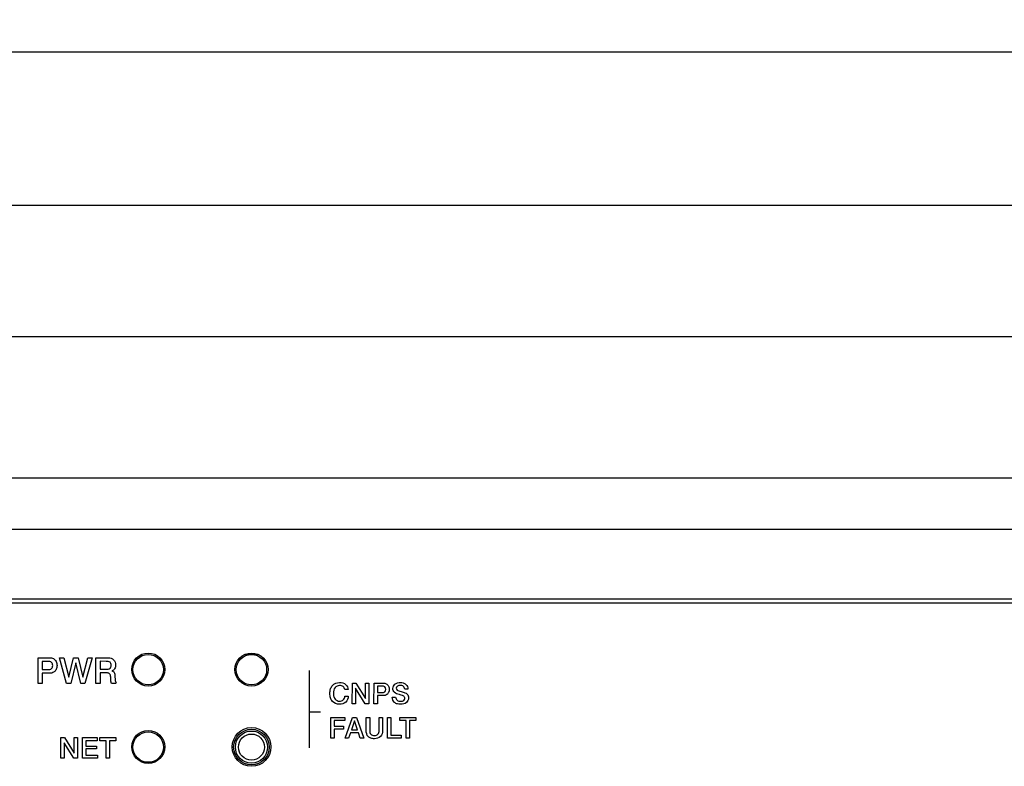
# Paper-space layout 'AV3_1' of a CAD drawing. Header units: inches. Extents: x 0 to 34, y -3.3 to 22.
# Tile 5 of 48: x 10 to 13.9, y 7.3 to 10.2. Entities that reach past the tile are written whole.
import ezdxf
from ezdxf.enums import TextEntityAlignment as Align

# ---------------------------------------------------------------- set-up
doc = ezdxf.new("R2010")
doc.units = ezdxf.units.IN
doc.header["$LTSCALE"] = 1.87
doc.header["$MEASUREMENT"] = 0
doc.layers.get('0').update_dxf_attribs({"linetype": 'CONTINUOUS'})
doc.layers.add('3_ALL_AXES', color=7, linetype='CONTINUOUS')
doc.layers.add('DIM', color=7, linetype='CONTINUOUS')
doc.dimstyles.new('DIMSTYLE_1', dxfattribs={"dimtxt": 0.125, "dimasz": 0.18, "dimexe": 0.125, "dimexo": 0.0625, "dimgap": 0.0625, "dimtad": 0, "dimtih": 1, "dimtoh": 1, "dimzin": 4, "dimdsep": 46, "dimtxsty": 'Standard', "dimblk": '_FILLED', "dimblk1": '_FILLED', "dimblk2": '_FILLED', "dimcen": 0.09, "dimadec": 0, "dimazin": 0, "dimtp": 0.01, "dimtm": 0.01, "dimtfac": 1, "dimtofl": 0, "dimtmove": 0, "dimatfit": 3, "dimldrblk": '_FILLED', "dimfxl": 0, "dimtolj": 1, "dimtzin": 4, "dimarcsym": 0})

# ---------------------------------------------------------------- blocks, each defined once
blk = doc.blocks.new('_FILLED')
at = {"color": 0, "linetype": 'ByBlock'}
blk.add_solid([(0, 0), (-1, 0.174), (-1, -0.174)], dxfattribs=at)
blk = doc.blocks.new('*D5')
at = {"layer": 'DIM', "color": 2, "linetype": 'Continuous'}
for p, q in [((6.9527, 8.3751), (6.9527, 10.2105)), ((25.9527, 8.3751), (25.9527, 10.2105)), ((6.9527, 10.0855), (14.5877, 10.0855)), ((25.9527, 10.0855), (15.5877, 10.0855))]:
    blk.add_line(p, q, dxfattribs=at)
at = {"layer": 'DIM', "color": 2, "linetype": 'Continuous', "xscale": 0.18, "yscale": 0.18, "zscale": 0.18, "rotation": 180}
blk.add_blockref('_FILLED', (6.9527, 10.0855), dxfattribs=at)
at = {"layer": 'DIM', "color": 2, "linetype": 'Continuous', "xscale": 0.18, "yscale": 0.18, "zscale": 0.18}
blk.add_blockref('_FILLED', (25.9527, 10.0855), dxfattribs=at)
at = {"layer": 'DIM', "color": 2, "linetype": 'Continuous'}
for s, width, p, p2 in [('19.00', 1.362964, (14.6502, 10.023), (15.2752, 10.023)), ('[', 1.498984, (14.6502, 9.8355), (14.7752, 9.8355)), ('482,6', 1.111027, (14.7752, 9.8355), (15.4002, 9.8355)), (']', 1.498984, (15.4002, 9.8355), (15.5252, 9.8355))]:
    blk.add_text(s, height=0.125, dxfattribs=dict(at, width=width)).set_placement(p, p2, align=Align.FIT)
blk = doc.blocks.new('*D6')
at = {"layer": 'DIM', "color": 2, "linetype": 'Continuous'}
for p, q in [((7.2991, 7.7808), (7.2991, 9.6175)), ((25.6062, 7.7808), (25.6062, 9.6175)), ((7.2991, 9.4925), (16.0777, 9.4925)), ((25.6062, 9.4925), (16.8277, 9.4925))]:
    blk.add_line(p, q, dxfattribs=at)
at = {"layer": 'DIM', "color": 2, "linetype": 'Continuous', "xscale": 0.18, "yscale": 0.18, "zscale": 0.18, "rotation": 180}
blk.add_blockref('_FILLED', (7.2991, 9.4925), dxfattribs=at)
at = {"layer": 'DIM', "color": 2, "linetype": 'Continuous', "xscale": 0.18, "yscale": 0.18, "zscale": 0.18}
blk.add_blockref('_FILLED', (25.6062, 9.4925), dxfattribs=at)
at = {"layer": 'DIM', "color": 2, "linetype": 'Continuous'}
for s, width, p, p2 in [('18.31', 1.363216, (16.1402, 9.43), (16.7652, 9.43)), ('[', 1.498984, (16.1402, 9.2425), (16.2652, 9.2425)), (']', 1.498984, (16.6402, 9.2425), (16.7652, 9.2425))]:
    blk.add_text(s, height=0.125, dxfattribs=dict(at, width=width)).set_placement(p, p2, align=Align.FIT)
blk.add_text('465', height=0.125, dxfattribs=at).set_placement((16.2652, 9.2425), (16.6402, 9.2425), align=Align.FIT)
blk = doc.blocks.new('*D7')
at = {"layer": 'DIM', "color": 2, "linetype": 'Continuous'}
for p, q in [((7.8127, 8.3973), (7.8127, 9.1084)), ((25.0927, 8.3973), (25.0927, 9.1084)), ((7.8127, 8.9834), (17.2286, 8.9834)), ((25.0927, 8.9834), (18.2286, 8.9834))]:
    blk.add_line(p, q, dxfattribs=at)
at = {"layer": 'DIM', "color": 2, "linetype": 'Continuous', "xscale": 0.18, "yscale": 0.18, "zscale": 0.18, "rotation": 180}
blk.add_blockref('_FILLED', (7.8127, 8.9834), dxfattribs=at)
at = {"layer": 'DIM', "color": 2, "linetype": 'Continuous', "xscale": 0.18, "yscale": 0.18, "zscale": 0.18}
blk.add_blockref('_FILLED', (25.0927, 8.9834), dxfattribs=at)
at = {"layer": 'DIM', "color": 2, "linetype": 'Continuous'}
for s, width, p, p2 in [('17.28', 1.249788, (17.2911, 8.9209), (17.9161, 8.9209)), ('[', 1.498984, (17.2911, 8.7334), (17.4161, 8.7334)), ('438,9', 1.111027, (17.4161, 8.7334), (18.0411, 8.7334)), (']', 1.498984, (18.0411, 8.7334), (18.1661, 8.7334))]:
    blk.add_text(s, height=0.125, dxfattribs=dict(at, width=width)).set_placement(p, p2, align=Align.FIT)

psp = doc.layouts.new('AV3_1')

# ---------------------------------------------------------------- linework, layer by layer
at = {"color": 7, "linetype": 'Continuous'}
for p, q in [((25.0927, 8.4348), (7.8127, 8.4348)), ((25.0927, 8.2348), (7.8127, 8.2348)), ((25.0927, 7.9658), (7.8127, 7.9658)), ((10.9654, 7.7513), (10.9139, 7.7513)), ((10.9234, 7.7547), (10.9234, 7.7513)), ((10.9554, 7.7513), (10.9554, 7.7548))]:
    psp.add_line(p, q, dxfattribs=at)
at = {"color": 3, "linetype": 'Continuous'}
psp.add_line((25.0777, 7.9498), (7.8277, 7.9498), dxfattribs=at)
at = {"color": 2, "linetype": 'Continuous'}
for p, q in [((10.1125, 7.6388), (10.1125, 7.7387)), ((10.1125, 7.7387), (10.1506, 7.7387)), ((10.1291, 7.7243), (10.1291, 7.6927)), ((10.1516, 7.7242), (10.1291, 7.7243)), ((10.2232, 7.6388), (10.1959, 7.7387)), ((10.1959, 7.7387), (10.2128, 7.7387)), ((10.2128, 7.7387), (10.2316, 7.6629)), ((10.2316, 7.6629), (10.2498, 7.7386)), ((10.2586, 7.7186), (10.2394, 7.6388)), ((10.2498, 7.7386), (10.2675, 7.7386)), ((10.2781, 7.6387), (10.2586, 7.7186)), ((10.2675, 7.7386), (10.286, 7.6631)), ((10.286, 7.6631), (10.3051, 7.7386)), ((10.3217, 7.7386), (10.2942, 7.6387)), ((10.3051, 7.7386), (10.3217, 7.7386)), ((10.3365, 7.6387), (10.3365, 7.7386)), ((10.3365, 7.7386), (10.3796, 7.7386)), ((10.3529, 7.7246), (10.3529, 7.6938)), ((10.3771, 7.7245), (10.3529, 7.7246)), ((10.3796, 7.7386), (10.3848, 7.7384)), ((10.1291, 7.6927), (10.1507, 7.6927)), ((10.1291, 7.6781), (10.1291, 7.6388)), ((10.1517, 7.6781), (10.1291, 7.6781)), ((10.3529, 7.6938), (10.3767, 7.6938)), ((10.353, 7.6798), (10.353, 7.6387)), ((10.3781, 7.6798), (10.353, 7.6798)), ((11.1632, 7.6894), (11.1631, 7.3894)), ((10.1291, 7.6388), (10.1125, 7.6388)), ((10.2394, 7.6388), (10.2232, 7.6388)), ((10.2942, 7.6387), (10.2781, 7.6387)), ((10.353, 7.6387), (10.3365, 7.6387)), ((10.3945, 7.6518), (10.394, 7.6638)), ((10.4156, 7.6387), (10.397, 7.6387)), ((10.4106, 7.6674), (10.4115, 7.6531)), ((11.3303, 7.5604), (11.3304, 7.6403)), ((11.3304, 7.6403), (11.3445, 7.6403)), ((11.3445, 7.6403), (11.3817, 7.5805)), ((11.3817, 7.5805), (11.3817, 7.6402)), ((11.3817, 7.6402), (11.3946, 7.6402)), ((11.3946, 7.6402), (11.3945, 7.5603)), ((11.4142, 7.5603), (11.4143, 7.6402)), ((11.4143, 7.6402), (11.4447, 7.6402)), ((11.3144, 7.6153), (11.3012, 7.6153)), ((11.3431, 7.6201), (11.3431, 7.5603)), ((11.3805, 7.5603), (11.3431, 7.6201)), ((11.4276, 7.6287), (11.4275, 7.6034)), ((11.4275, 7.6034), (11.4448, 7.6034)), ((11.4275, 7.5918), (11.4275, 7.5603)), ((11.4457, 7.5918), (11.4275, 7.5918)), ((11.4456, 7.6287), (11.4276, 7.6287)), ((11.5459, 7.6168), (11.5332, 7.6168)), ((11.3016, 7.589), (11.3147, 7.589)), ((11.3431, 7.5603), (11.3303, 7.5604)), ((11.3945, 7.5603), (11.3805, 7.5603)), ((11.4275, 7.5603), (11.4142, 7.5603)), ((11.4851, 7.5859), (11.498, 7.5859)), ((11.1639, 7.5286), (11.2064, 7.5286)), ((11.2468, 7.4271), (11.2469, 7.507)), ((11.2469, 7.507), (11.3014, 7.507)), ((11.2599, 7.4953), (11.2599, 7.4738)), ((11.3014, 7.4952), (11.2599, 7.4953)), ((11.3014, 7.507), (11.3014, 7.4952)), ((11.3022, 7.427), (11.3312, 7.5069)), ((11.3387, 7.4935), (11.3268, 7.4588)), ((11.3312, 7.5069), (11.3462, 7.5069)), ((11.3505, 7.4588), (11.3387, 7.4935)), ((11.3462, 7.5069), (11.3755, 7.427)), ((11.3841, 7.4565), (11.3841, 7.5069)), ((11.3841, 7.5069), (11.3975, 7.5069)), ((11.3975, 7.5069), (11.3975, 7.4572)), ((11.434, 7.4572), (11.4341, 7.5069)), ((11.4341, 7.5069), (11.4474, 7.5069)), ((11.4474, 7.5069), (11.4474, 7.4564)), ((11.4666, 7.427), (11.4666, 7.5069)), ((11.4666, 7.5069), (11.4799, 7.5069)), ((11.4799, 7.5069), (11.4799, 7.4391)), ((11.5144, 7.4951), (11.5144, 7.5069)), ((11.5144, 7.5069), (11.5769, 7.5068)), ((11.5391, 7.4951), (11.5144, 7.4951)), ((11.5391, 7.4269), (11.5391, 7.4951)), ((11.5523, 7.4951), (11.5523, 7.4269)), ((11.5769, 7.4951), (11.5523, 7.4951)), ((11.5769, 7.5068), (11.5769, 7.4951)), ((11.2599, 7.4738), (11.2963, 7.4738)), ((11.2599, 7.4623), (11.2599, 7.4271)), ((11.2963, 7.4623), (11.2599, 7.4623)), ((11.2963, 7.4738), (11.2963, 7.4623)), ((11.3231, 7.4477), (11.3161, 7.427)), ((11.3542, 7.4477), (11.3231, 7.4477)), ((11.3268, 7.4588), (11.3505, 7.4588)), ((11.3613, 7.427), (11.3542, 7.4477)), ((11.4799, 7.4391), (11.5193, 7.439)), ((10.2008, 7.3489), (10.2009, 7.4289)), ((10.2009, 7.4289), (10.215, 7.4289)), ((10.2136, 7.4087), (10.2136, 7.3489)), ((10.251, 7.3489), (10.2136, 7.4087)), ((10.215, 7.4289), (10.2522, 7.3691)), ((10.2522, 7.3691), (10.2522, 7.4288)), ((10.2522, 7.4288), (10.265, 7.4288)), ((10.265, 7.4288), (10.265, 7.3489)), ((10.2847, 7.3489), (10.2848, 7.4288)), ((10.2848, 7.4288), (10.342, 7.4288)), ((10.2978, 7.4171), (10.2978, 7.3962)), ((10.342, 7.4171), (10.2978, 7.4171)), ((10.342, 7.4288), (10.342, 7.4171)), ((10.3517, 7.4171), (10.3517, 7.4288)), ((10.3517, 7.4288), (10.4142, 7.4288)), ((10.3764, 7.4171), (10.3517, 7.4171)), ((10.3764, 7.3489), (10.3764, 7.4171)), ((10.3896, 7.4171), (10.3896, 7.3489)), ((10.4141, 7.417), (10.3896, 7.4171)), ((10.4142, 7.4288), (10.4141, 7.417)), ((11.2599, 7.4271), (11.2468, 7.4271)), ((11.3161, 7.427), (11.3022, 7.427)), ((11.3755, 7.427), (11.3613, 7.427)), ((11.5193, 7.4269), (11.4666, 7.427)), ((11.5193, 7.439), (11.5193, 7.4269)), ((11.5523, 7.4269), (11.5391, 7.4269)), ((10.2978, 7.3962), (10.3386, 7.3962)), ((10.2978, 7.385), (10.2978, 7.3609)), ((10.3386, 7.385), (10.2978, 7.385)), ((10.3386, 7.3962), (10.3386, 7.385)), ((10.2136, 7.3489), (10.2008, 7.3489)), ((10.265, 7.3489), (10.251, 7.3489)), ((10.3435, 7.3489), (10.2847, 7.3489)), ((10.2978, 7.3609), (10.3435, 7.3609)), ((10.3435, 7.3609), (10.3435, 7.3489)), ((10.3896, 7.3489), (10.3764, 7.3489))]:
    psp.add_line(p, q, dxfattribs=at)
at = {"color": 7, "linetype": 'Continuous'}
for centre, radius in [((10.5394, 7.6923), 0.059), ((10.9394, 7.6923), 0.059), ((10.5394, 7.3923), 0.059), ((10.9394, 7.3923), 0.0689)]:
    psp.add_circle(centre, radius, dxfattribs=at)
at = {"color": 9, "linetype": 'Continuous'}
for radius in [0.0623, 0.0505]:
    psp.add_circle((10.9394, 7.3923), radius, dxfattribs=at)
at = {"color": 2, "linetype": 'Continuous'}
for points, knots in [([(10.1506, 7.7387), (10.1551, 7.7387), (10.1626, 7.7388), (10.1744, 7.7348), (10.1844, 7.7245), (10.187, 7.7087), (10.1844, 7.6937), (10.1762, 7.6833), (10.1645, 7.6782), (10.1564, 7.6781), (10.1517, 7.6781)], [0, 0, 0, 0, 0.129671, 0.209709, 0.349825, 0.50975, 0.647116, 0.774263, 0.866543, 1, 1, 1, 1]), ([(10.1507, 7.6927), (10.1556, 7.6927), (10.1666, 7.6936), (10.1706, 7.7084), (10.1668, 7.7227), (10.1563, 7.7242), (10.1516, 7.7242)], [0, 0, 0, 0, 0.273209, 0.50753, 0.742228, 1, 1, 1, 1]), ([(10.3767, 7.6938), (10.3818, 7.6938), (10.3929, 7.6946), (10.3976, 7.7092), (10.393, 7.7238), (10.3821, 7.7245), (10.3771, 7.7245)], [0, 0, 0, 0, 0.277138, 0.505409, 0.728476, 1, 1, 1, 1]), ([(10.3848, 7.7384), (10.3921, 7.7384), (10.4083, 7.7338), (10.4146, 7.7128), (10.411, 7.6957), (10.403, 7.6891), (10.3987, 7.6874)], [0, 0, 0, 0, 0.304048, 0.603729, 0.810846, 1, 1, 1, 1]), ([(10.394, 7.6638), (10.3938, 7.6682), (10.3925, 7.6787), (10.3822, 7.6798), (10.3781, 7.6798)], [0, 0, 0, 0, 0.522998, 1, 1, 1, 1]), ([(10.3987, 7.6874), (10.4021, 7.6863), (10.4099, 7.6813), (10.4104, 7.6721), (10.4106, 7.6674)], [0, 0, 0, 0, 0.431691, 1, 1, 1, 1]), ([(10.397, 7.6387), (10.3962, 7.6401), (10.3948, 7.6445), (10.3947, 7.649), (10.3945, 7.6518)], [0, 0, 0, 0, 0.365814, 1, 1, 1, 1]), ([(11.2436, 7.6056), (11.2439, 7.6098), (11.2455, 7.619), (11.2548, 7.6367), (11.2793, 7.6451), (11.3061, 7.6386), (11.3137, 7.6226), (11.3144, 7.6153)], [0, 0, 0, 0, 0.119895, 0.266387, 0.553508, 0.787085, 1, 1, 1, 1]), ([(11.3012, 7.6153), (11.3006, 7.6195), (11.2956, 7.6285), (11.2793, 7.6322), (11.2595, 7.6242), (11.2565, 7.6057), (11.2572, 7.5945), (11.2577, 7.5914)], [0, 0, 0, 0, 0.164539, 0.348657, 0.595506, 0.886499, 1, 1, 1, 1]), ([(11.4447, 7.6402), (11.4484, 7.6402), (11.4543, 7.6403), (11.4638, 7.6371), (11.4718, 7.6289), (11.4738, 7.6162), (11.4718, 7.6042), (11.4652, 7.5959), (11.4559, 7.5919), (11.4494, 7.5918), (11.4457, 7.5918)], [0, 0, 0, 0, 0.129671, 0.209709, 0.349825, 0.50975, 0.647116, 0.774263, 0.866543, 1, 1, 1, 1]), ([(11.5119, 7.5959), (11.5052, 7.5977), (11.4922, 7.6014), (11.4848, 7.6207), (11.4949, 7.6396), (11.5125, 7.643), (11.5238, 7.6418), (11.5269, 7.641)], [0, 0, 0, 0, 0.241361, 0.423765, 0.632936, 0.891599, 1, 1, 1, 1]), ([(11.5332, 7.6168), (11.533, 7.6207), (11.529, 7.6294), (11.5162, 7.6321), (11.5049, 7.6301), (11.5007, 7.6234), (11.5008, 7.6202), (11.5008, 7.62)], [0, 0, 0, 0, 0.260669, 0.550749, 0.794947, 0.98473, 1, 1, 1, 1]), ([(11.5269, 7.641), (11.5311, 7.64), (11.5411, 7.6353), (11.5458, 7.6236), (11.5459, 7.6168)], [0, 0, 0, 0, 0.383898, 1, 1, 1, 1]), ([(11.3147, 7.589), (11.3144, 7.5809), (11.3066, 7.5635), (11.2791, 7.5549), (11.2545, 7.5642), (11.2446, 7.5833), (11.2432, 7.5961), (11.2435, 7.6039), (11.2436, 7.6056)], [0, 0, 0, 0, 0.207363, 0.426729, 0.674624, 0.804082, 0.954515, 1, 1, 1, 1]), ([(11.4448, 7.6034), (11.4488, 7.6034), (11.4576, 7.6042), (11.4608, 7.616), (11.4577, 7.6274), (11.4493, 7.6287), (11.4456, 7.6287)], [0, 0, 0, 0, 0.273209, 0.50753, 0.742228, 1, 1, 1, 1]), ([(11.5008, 7.62), (11.501, 7.6175), (11.5037, 7.6128), (11.5112, 7.6098), (11.5214, 7.6069), (11.5326, 7.6038), (11.5427, 7.5988), (11.5474, 7.5913), (11.5492, 7.5793), (11.5408, 7.5612), (11.5214, 7.5573), (11.5089, 7.5586), (11.5052, 7.5595)], [0, 0, 0, 0, 0.06337, 0.116207, 0.200037, 0.327433, 0.40937, 0.471341, 0.541392, 0.708113, 0.904417, 1, 1, 1, 1]), ([(11.5337, 7.5815), (11.5336, 7.5828), (11.5326, 7.5858), (11.5296, 7.59), (11.5233, 7.593), (11.5173, 7.5946), (11.5131, 7.5956), (11.5119, 7.5959)], [0, 0, 0, 0, 0.142604, 0.328426, 0.53614, 0.870021, 1, 1, 1, 1]), ([(11.2577, 7.5914), (11.2585, 7.5865), (11.2625, 7.5759), (11.2794, 7.5678), (11.2967, 7.5735), (11.3013, 7.584), (11.3016, 7.589)], [0, 0, 0, 0, 0.225011, 0.524725, 0.764701, 1, 1, 1, 1]), ([(11.5052, 7.5595), (11.5009, 7.5606), (11.4903, 7.5657), (11.4854, 7.5785), (11.4851, 7.5859)], [0, 0, 0, 0, 0.362253, 1, 1, 1, 1]), ([(11.498, 7.5859), (11.4983, 7.5815), (11.5029, 7.5716), (11.5171, 7.5687), (11.5294, 7.571), (11.5339, 7.5782), (11.5338, 7.5814), (11.5337, 7.5815)], [0, 0, 0, 0, 0.268854, 0.569741, 0.804439, 0.989994, 1, 1, 1, 1]), ([(11.4474, 7.4564), (11.4474, 7.4482), (11.4425, 7.4295), (11.4191, 7.4237), (11.4026, 7.4257), (11.3872, 7.4343), (11.3841, 7.4481), (11.3841, 7.4565)], [0, 0, 0, 0, 0.248248, 0.496497, 0.634623, 0.750241, 1, 1, 1, 1]), ([(11.3975, 7.4572), (11.3975, 7.4519), (11.3993, 7.44), (11.4157, 7.4355), (11.4321, 7.44), (11.434, 7.4519), (11.434, 7.4572)], [0, 0, 0, 0, 0.260304, 0.49945, 0.739997, 1, 1, 1, 1])]:
    psp.add_open_spline(points, degree=3, knots=knots, dxfattribs=at)
psp.add_open_spline([(10.4115, 7.653), (10.4117, 7.6489), (10.4121, 7.6435), (10.4156, 7.6416)], degree=3, dxfattribs=at)
at = {"layer": '3_ALL_AXES', "color": 3, "linetype": 'Continuous'}
for centre, radius in [((10.5397, 7.6928), 0.064), ((10.9397, 7.6928), 0.064), ((10.5397, 7.3928), 0.064), ((10.9397, 7.3928), 0.075)]:
    psp.add_circle(centre, radius, dxfattribs=at)

# ---------------------------------------------------------------- dimensions: what is measured, and where the dimension line sits
at = {"layer": 'DIM', "color": 2, "linetype": 'Continuous'}
for base, p1, p2, picture, middle in [((25.9527, 10.0855), (6.9527, 8.3126), (25.9527, 8.3126), '*D5', (15.0877, 9.9917)), ((25.6062, 9.4925), (7.2991, 7.7183), (25.6062, 7.7183), '*D6', (16.4527, 9.3987))]:
    dim = psp.add_linear_dim(base=base, p1=p1, p2=p2, dimstyle='DIMSTYLE_1', dxfattribs=at)
    dim.commit()
    dim.dimension.update_dxf_attribs({"geometry": picture, "text_midpoint": middle, "dimtype": 160})
dim = psp.add_linear_dim(base=(7.8127, 8.9834), p1=(25.0927, 8.3348), p2=(7.8127, 8.3348), angle=180, dimstyle='DIMSTYLE_1', dxfattribs=at)
dim.commit()
dim.dimension.update_dxf_attribs({"geometry": '*D7', "text_midpoint": (17.7286, 8.8897), "dimtype": 160})

doc.saveas('drawing.dxf')
